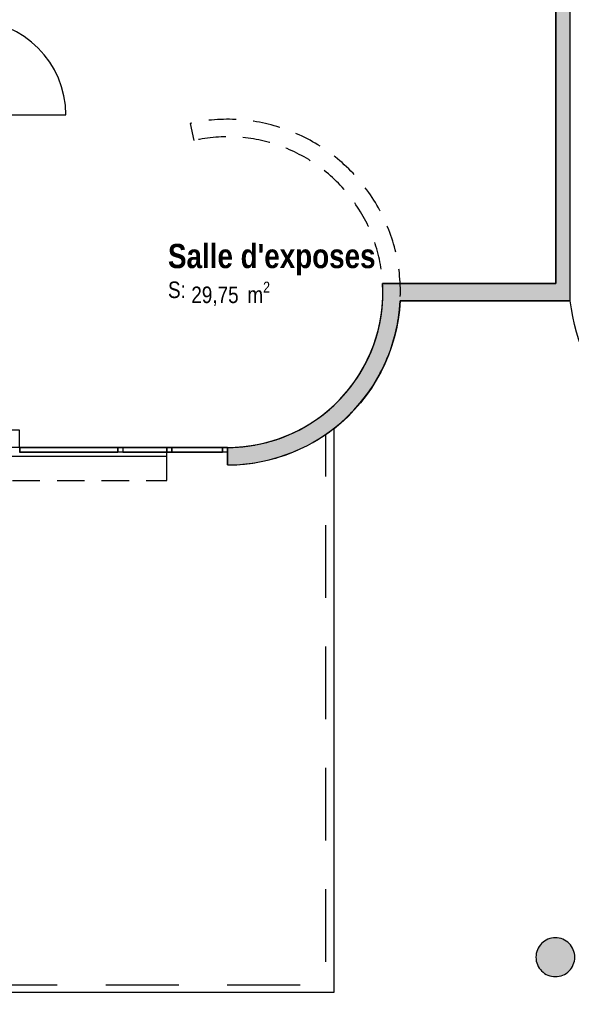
# Model space of a CAD drawing. Extents: x -24342 to 73038, y -9656 to 30949.
# Tile 63 of 170: x 5940 to 6508, y -1974 to -959. Entities that reach past the tile are written whole.
import ezdxf
from ezdxf.enums import TextEntityAlignment as Align

# ---------------------------------------------------------------- set-up
doc = ezdxf.new("R2010")
doc.units = 0
doc.set_wipeout_variables(frame=1)
for name, pattern in [('21.0032_xref_rdc_02_pro$0$Points tirets', [670.277762, 352.777767, -176.388884, 0, -141.111112]), ('21.0032_xref_rdc_02_pro$0$Tirets', [458.610928, 282.222247, -176.388681]), ('21.0032_xref_rdc_02_pro$0$Tirets petits', [125, 75, -50]), ('21.0032_xref_rdc_02_pro$0$Wipeout_Contour', [1000, 0, -1000]), ('ACAD_ISO12W100', [21, 12, -3, 0, -3, 0, -3])]:
    doc.linetypes.add(name, pattern=pattern)
for name, color, linetype in [('0_XREF', 250, 'Continuous'), ('21.0032_xref_rdc_02_pro$0$08-01 2D Dessin général.2D', 251, 'Continuous'), ('21.0032_xref_rdc_02_pro$0$A-AREA-____-OTLN.Modèle IFC', 251, 'Continuous'), ('21.0032_xref_rdc_02_pro$0$A-GLAZ-CURT-OTLN.Modèle IFC', 251, 'Continuous'), ('21.0032_xref_rdc_02_pro$0$A-GLAZ-CWMG-OTLN.Modèle IFC', 251, 'Continuous'), ('21.0032_xref_rdc_02_pro$0$A-WALL-____-OTLN.Modèle IFC', 251, 'Continuous'), ('21.0032_xref_rdc_02_pro$0$Marques de Zone ARCHICAD', 251, 'Continuous'), ('21.0032_xref_rdc_02_pro$0$Portes ARCHICAD', 251, 'Continuous'), ('21.0032_xref_rdc_02_pro$0$S-COLS-____-OTLN.Modèle IFC', 251, 'Continuous')]:
    doc.layers.add(name, color=color, linetype=linetype)
doc.styles.add('21.0032_xref_rdc_02_pro$0$STYLE_GENERE_1', font='ARIALNB.TTF')
doc.styles.add('21.0032_xref_rdc_02_pro$0$STYLE_GENERE_2', font='ARIALN.TTF')

# ---------------------------------------------------------------- blocks, each defined once
blk = doc.blocks.new('21.0032_xref_rdc_02_pro$0$Salle d_exposes_SA_8_1', base_point=(61998, -12175))
at = {"layer": '21.0032_xref_rdc_02_pro$0$Marques de Zone ARCHICAD', "insert": (61162, -12293), "char_height": 170, "attachment_point": 1, "style": '21.0032_xref_rdc_02_pro$0$STYLE_GENERE_2'}
blk.add_mtext('\\A1;\\pt0,100;29,75{\\H0.66x;\\S^  ;} m{\\H0.66x;\\S2^  ;}', dxfattribs=at)
at = {"layer": '21.0032_xref_rdc_02_pro$0$Marques de Zone ARCHICAD'}
for tag, height, style, p in [('DUMMY_849', 250, '21.0032_xref_rdc_02_pro$0$STYLE_GENERE_1', (63073, -11829)), ('ROOM_NAME', 250, '21.0032_xref_rdc_02_pro$0$STYLE_GENERE_1', (60922, -11903)), ('calculatedAreaCode', 170, '21.0032_xref_rdc_02_pro$0$STYLE_GENERE_2', (60922, -12291))]:
    blk.add_attdef(tag, text='', height=height, dxfattribs=dict(at, style=style)).set_placement(p, align=Align.TOP_LEFT)
blk = doc.blocks.new('21.0032_xref_rdc_02_pro$0$Percement_46_1')
at = {"linetype": '21.0032_xref_rdc_02_pro$0$Wipeout_Contour', "ltscale": 237849.317699}
blk.add_wipeout([(54640, -14090), (60910, -14090), (60910, -14000), (54640, -14000)], dxfattribs=at).dxf.layer = '21.0032_xref_rdc_02_pro$0$A-WALL-____-OTLN.Modèle IFC'
at = {"layer": '21.0032_xref_rdc_02_pro$0$A-WALL-____-OTLN.Modèle IFC', "linetype": '21.0032_xref_rdc_02_pro$0$Points tirets'}
blk.add_line((57775, -13800), (57775, -14290), dxfattribs=at)
at = {"layer": '21.0032_xref_rdc_02_pro$0$A-WALL-____-OTLN.Modèle IFC', "linetype": 'Continuous', "flags": 128}
for points in [[(60910, -14000), (54640, -14000)], [(54640, -14000), (54640, -14090)], [(54640, -14090), (60910, -14090)], [(60910, -14090), (60910, -14000)]]:
    blk.add_lwpolyline(points, dxfattribs=at)
blk = doc.blocks.new('21.0032_xref_rdc_02_pro$0$Porte (Mur) 37[38]_1')
at = {"layer": '21.0032_xref_rdc_02_pro$0$Portes ARCHICAD', "linetype": 'Continuous'}
blk.add_line((58900, -10573), (59870, -10573), dxfattribs=at)
blk.add_arc((58900, -10573), 970, 0, 90, dxfattribs=at)
blk = doc.blocks.new('21.0032_xref_rdc_02_pro$0$Mur_98_1', base_point=(58990, -13910))
at = {"layer": '21.0032_xref_rdc_02_pro$0$Portes ARCHICAD', "linetype": 'Continuous'}
blk.add_blockref('21.0032_xref_rdc_02_pro$0$Porte (Mur) 37[38]_1', (0, 0), dxfattribs=at)
blk = doc.blocks.new('21.0032_xref_rdc_02_pro$0$Mur_114_1', base_point=(63225, -12400))
at = {"layer": '21.0032_xref_rdc_02_pro$0$A-WALL-____-OTLN.Modèle IFC', "linetype": 'Continuous'}
for points in [[(63313, -12490), (63132, -12310, -0.028147), (63132, -12490)], [(63132, -12310), (63313, -12490, 0.025297), (63313, -12310)], [(64915, -12310), (63313, -12310, -0.025297), (63313, -12490), (64915, -12490)], [(65065, -12310), (64915, -12310), (65065, -12490)], [(64915, -12490), (65065, -12490), (64915, -12310)]]:
    blk.add_hatch(color=256, dxfattribs=at).paths.add_polyline_path(points)
at = {"layer": '21.0032_xref_rdc_02_pro$0$A-WALL-____-OTLN.Modèle IFC', "linetype": 'Continuous', "flags": 128}
for points in [[(64915, -12310), (63132, -12310)], [(65065, -12490), (65065, -12310)], [(63313, -12490), (65065, -12490)]]:
    blk.add_lwpolyline(points, dxfattribs=at)
at = {"layer": '21.0032_xref_rdc_02_pro$0$A-WALL-____-OTLN.Modèle IFC', "linetype": 'Continuous'}
blk.add_arc((61535, -12400), 1600, 356.7754, 3.2246, dxfattribs=at)
blk = doc.blocks.new('21.0032_xref_rdc_02_pro$0$Mur_116_1', base_point=(64990, -140))
at = {"layer": '21.0032_xref_rdc_02_pro$0$A-WALL-____-OTLN.Modèle IFC', "linetype": 'Continuous'}
blk.add_hatch(color=256, dxfattribs=at).paths.add_polyline_path([(65065, -12310), (65065, -280), (64915, -280), (64915, -12310)])
at = {"layer": '21.0032_xref_rdc_02_pro$0$A-WALL-____-OTLN.Modèle IFC', "linetype": 'Continuous', "flags": 128}
for points in [[(65065, -12310), (65065, -280)], [(64915, -8300), (64915, -12310)]]:
    blk.add_lwpolyline(points, dxfattribs=at)
blk = doc.blocks.new('21.0032_xref_rdc_02_pro$0$Mur_166_1', base_point=(61535, -14090))
at = {"layer": '21.0032_xref_rdc_02_pro$0$A-WALL-____-OTLN.Modèle IFC', "linetype": 'Continuous'}
blk.add_hatch(color=256, dxfattribs=at).paths.add_polyline_path([(63132, -12490, -0.397824), (61535, -14000), (61535, -14180, 0.399474), (63313, -12490)])
at = {"layer": '21.0032_xref_rdc_02_pro$0$A-WALL-____-OTLN.Modèle IFC', "linetype": 'Continuous', "flags": 128}
blk.add_lwpolyline([(61535, -14180), (61535, -14000)], dxfattribs=at)
at = {"layer": '21.0032_xref_rdc_02_pro$0$A-WALL-____-OTLN.Modèle IFC', "linetype": 'Continuous'}
for radius, end in [(1780, 357.1018), (1600, 356.7754)]:
    blk.add_arc((61535, -12400), radius, 270, end, dxfattribs=at)
blk = doc.blocks.new('21.0032_xref_rdc_02_pro$0$Mur_208_1', base_point=(61535, -14090))
at = {"layer": '21.0032_xref_rdc_02_pro$0$A-WALL-____-OTLN.Modèle IFC', "linetype": '21.0032_xref_rdc_02_pro$0$Tirets', "flags": 128}
for points in [[(61150, -10662), (61189, -10838)], [(61535, -14000), (61535, -14180)]]:
    blk.add_lwpolyline(points, dxfattribs=at)
at = {"layer": '21.0032_xref_rdc_02_pro$0$A-WALL-____-OTLN.Modèle IFC', "linetype": '21.0032_xref_rdc_02_pro$0$Tirets'}
for radius in [1780, 1600]:
    blk.add_arc((61535, -12400), radius, 270, 102.5055, dxfattribs=at)
blk = doc.blocks.new('21.0032_xref_rdc_02_pro$0$Mur_211_1', base_point=(43270, -14170))
at = {"layer": '21.0032_xref_rdc_02_pro$0$A-WALL-____-OTLN.Modèle IFC', "linetype": '21.0032_xref_rdc_02_pro$0$Tirets', "flags": 128}
for points in [[(60910, -14000), (43270, -14000)], [(60910, -14340), (60910, -14000)], [(43270, -14340), (60910, -14340)]]:
    blk.add_lwpolyline(points, dxfattribs=at)
blk = doc.blocks.new('21.0032_xref_rdc_02_pro$0$Poteau_15_1', base_point=(64911, -19251))
at = {"layer": '21.0032_xref_rdc_02_pro$0$S-COLS-____-OTLN.Modèle IFC', "linetype": 'Continuous'}
blk.add_hatch(color=256, dxfattribs=at).paths.add_polyline_path([(64711, -19251, 0.414214), (64911, -19451, 0.414214), (65111, -19251, 0.414214), (64911, -19051, 0.414214)])
at = {"layer": '21.0032_xref_rdc_02_pro$0$S-COLS-____-OTLN.Modèle IFC', "linetype": 'Continuous', "flags": 128}
blk.add_lwpolyline([(64711, -19251, 0.414214), (64911, -19451, 0.414214), (65111, -19251, 0.414214), (64911, -19051, 0.414214)], format="xyb", close=True, dxfattribs=at)
blk = doc.blocks.new('21.0032_xref_rdc_02_pro$0$IFC Extruded[49]_1', base_point=(61223, -14000))
at = {"layer": '21.0032_xref_rdc_02_pro$0$A-GLAZ-CURT-OTLN.Modèle IFC', "linetype": 'Continuous'}
for p, q in [((61485, -14005), (60960, -14005)), ((60960, -14005), (60960, -14045)), ((60960, -14045), (61485, -14045)), ((61485, -14045), (61485, -14005))]:
    blk.add_line(p, q, dxfattribs=at)
blk = doc.blocks.new('21.0032_xref_rdc_02_pro$0$IFC Extruded[64]_1', base_point=(59901.24955, -14000))
at = {"layer": '21.0032_xref_rdc_02_pro$0$A-GLAZ-CURT-OTLN.Modèle IFC', "linetype": 'Continuous'}
for p, q in [((60407.49909, -14005), (59395, -14005)), ((59395, -14005), (59395, -14045)), ((59395, -14045), (60407.49909, -14045)), ((60407.49909, -14045), (60407.49909, -14005))]:
    blk.add_line(p, q, dxfattribs=at)
blk = doc.blocks.new('21.0032_xref_rdc_02_pro$0$IFC Extruded[65]_1', base_point=(60971.24864, -14000))
at = {"layer": '21.0032_xref_rdc_02_pro$0$A-GLAZ-CURT-OTLN.Modèle IFC', "linetype": 'Continuous'}
for p, q in [((61484.99818, -14005), (60457.49909, -14005)), ((60457.49909, -14005), (60457.49909, -14045)), ((60457.49909, -14045), (61484.99818, -14045)), ((61484.99818, -14045), (61484.99818, -14005))]:
    blk.add_line(p, q, dxfattribs=at)
blk = doc.blocks.new('21.0032_xref_rdc_02_pro$0$IFC Extruded[80]_1', base_point=(59901.24955, -14000))
at = {"layer": '21.0032_xref_rdc_02_pro$0$A-GLAZ-CURT-OTLN.Modèle IFC', "linetype": 'Continuous'}
for p, q in [((60407.49909, -14005), (59395, -14005)), ((59395, -14005), (59395, -14045)), ((59395, -14045), (60407.49909, -14045)), ((60407.49909, -14045), (60407.49909, -14005))]:
    blk.add_line(p, q, dxfattribs=at)
blk = doc.blocks.new('21.0032_xref_rdc_02_pro$0$IFC Extruded[81]_1', base_point=(60971.24864, -14000))
at = {"layer": '21.0032_xref_rdc_02_pro$0$A-GLAZ-CURT-OTLN.Modèle IFC', "linetype": 'Continuous'}
for p, q in [((61484.99818, -14005), (60457.49909, -14005)), ((60457.49909, -14005), (60457.49909, -14045)), ((60457.49909, -14045), (61484.99818, -14045)), ((61484.99818, -14045), (61484.99818, -14005))]:
    blk.add_line(p, q, dxfattribs=at)
blk = doc.blocks.new('21.0032_xref_rdc_02_pro$0$IFC Extruded[83]_1', base_point=(61223, -14000))
at = {"layer": '21.0032_xref_rdc_02_pro$0$A-GLAZ-CURT-OTLN.Modèle IFC', "linetype": 'Continuous'}
for p, q in [((61485, -14005), (60960, -14005)), ((60960, -14005), (60960, -14045)), ((60960, -14045), (61485, -14045)), ((61485, -14045), (61485, -14005))]:
    blk.add_line(p, q, dxfattribs=at)
blk = doc.blocks.new('21.0032_xref_rdc_02_pro$0$IFC Extruded[94]_1', base_point=(61484.99818, -14000))
at = {"layer": '21.0032_xref_rdc_02_pro$0$A-GLAZ-CWMG-OTLN.Modèle IFC', "linetype": 'Continuous'}
for p, q in [((60457.49909, -14000), (60457.49909, -14050)), ((60457.49909, -14000), (61484.99818, -14000)), ((60457.49909, -14050), (61484.99818, -14050)), ((61484.99818, -14000), (61484.99818, -14050))]:
    blk.add_line(p, q, dxfattribs=at)
blk = doc.blocks.new('21.0032_xref_rdc_02_pro$0$IFC Extruded[96]_1', base_point=(60407.49909, -14000))
at = {"layer": '21.0032_xref_rdc_02_pro$0$A-GLAZ-CWMG-OTLN.Modèle IFC', "linetype": 'Continuous'}
for p, q in [((59395, -14000), (59395, -14050)), ((59395, -14000), (60407.49909, -14000)), ((59395, -14050), (60407.49909, -14050)), ((60407.49909, -14000), (60407.49909, -14050))]:
    blk.add_line(p, q, dxfattribs=at)
blk = doc.blocks.new('21.0032_xref_rdc_02_pro$0$IFC Extruded[112]_1', base_point=(61484.99818, -14000))
at = {"layer": '21.0032_xref_rdc_02_pro$0$A-GLAZ-CWMG-OTLN.Modèle IFC', "linetype": 'Continuous'}
for p, q in [((60457.49909, -14000), (60457.49909, -14050)), ((60457.49909, -14000), (61484.99818, -14000)), ((60457.49909, -14050), (61484.99818, -14050)), ((61484.99818, -14000), (61484.99818, -14050))]:
    blk.add_line(p, q, dxfattribs=at)
blk = doc.blocks.new('21.0032_xref_rdc_02_pro$0$IFC Extruded[113]_1', base_point=(60407.49909, -14000))
at = {"layer": '21.0032_xref_rdc_02_pro$0$A-GLAZ-CWMG-OTLN.Modèle IFC', "linetype": 'Continuous'}
for p, q in [((59395, -14000), (59395, -14050)), ((59395, -14000), (60407.49909, -14000)), ((59395, -14050), (60407.49909, -14050)), ((60407.49909, -14000), (60407.49909, -14050))]:
    blk.add_line(p, q, dxfattribs=at)
blk = doc.blocks.new('21.0032_xref_rdc_02_pro$0$IFC Extruded[128]_1', base_point=(61484.99818, -14000))
at = {"layer": '21.0032_xref_rdc_02_pro$0$A-GLAZ-CWMG-OTLN.Modèle IFC', "linetype": 'Continuous'}
for p, q in [((60457.49909, -14000), (60457.49909, -14050)), ((60457.49909, -14000), (61484.99818, -14000)), ((60457.49909, -14050), (61484.99818, -14050)), ((61484.99818, -14000), (61484.99818, -14050))]:
    blk.add_line(p, q, dxfattribs=at)
blk = doc.blocks.new('21.0032_xref_rdc_02_pro$0$IFC Extruded[129]_1', base_point=(60407.49909, -14000))
at = {"layer": '21.0032_xref_rdc_02_pro$0$A-GLAZ-CWMG-OTLN.Modèle IFC', "linetype": 'Continuous'}
for p, q in [((59395, -14000), (59395, -14050)), ((59395, -14000), (60407.49909, -14000)), ((59395, -14050), (60407.49909, -14050)), ((60407.49909, -14000), (60407.49909, -14050))]:
    blk.add_line(p, q, dxfattribs=at)
blk = doc.blocks.new('21.0032_xref_rdc_02_pro$0$IFC Extruded[158]_1', base_point=(60432.49909, -14000))
at = {"layer": '21.0032_xref_rdc_02_pro$0$A-GLAZ-CWMG-OTLN.Modèle IFC', "linetype": 'Continuous'}
for p, q in [((60407.49909, -14050), (60407.49909, -14000)), ((60407.49909, -14000), (60457.49909, -14000)), ((60457.49909, -14050), (60407.49909, -14050)), ((60457.49909, -14000), (60457.49909, -14050))]:
    blk.add_line(p, q, dxfattribs=at)
blk = doc.blocks.new('21.0032_xref_rdc_02_pro$0$IFC Extruded[159]_1', base_point=(60432.49909, -14000))
at = {"layer": '21.0032_xref_rdc_02_pro$0$A-GLAZ-CWMG-OTLN.Modèle IFC', "linetype": 'Continuous'}
for p, q in [((60407.49909, -14050), (60407.49909, -14000)), ((60407.49909, -14000), (60457.49909, -14000)), ((60457.49909, -14050), (60407.49909, -14050)), ((60457.49909, -14000), (60457.49909, -14050))]:
    blk.add_line(p, q, dxfattribs=at)
blk = doc.blocks.new('21.0032_xref_rdc_02_pro$0$IFC Extruded[160]_1', base_point=(60432.49909, -14000))
at = {"layer": '21.0032_xref_rdc_02_pro$0$A-GLAZ-CWMG-OTLN.Modèle IFC', "linetype": 'Continuous'}
for p, q in [((60407.49909, -14050), (60407.49909, -14000)), ((60407.49909, -14000), (60457.49909, -14000)), ((60457.49909, -14050), (60407.49909, -14050)), ((60457.49909, -14000), (60457.49909, -14050))]:
    blk.add_line(p, q, dxfattribs=at)
blk = doc.blocks.new('21.0032_xref_rdc_02_pro$0$IFC Extruded[191]_1', base_point=(60910, -14000))
at = {"layer": '21.0032_xref_rdc_02_pro$0$A-GLAZ-CWMG-OTLN.Modèle IFC', "linetype": 'Continuous'}
for p, q in [((60960, -14000), (60910, -14000)), ((60910, -14000), (60910, -14050)), ((60910, -14050), (60960, -14050)), ((60960, -14050), (60960, -14000))]:
    blk.add_line(p, q, dxfattribs=at)
blk = doc.blocks.new('21.0032_xref_rdc_02_pro$0$IFC Extruded[192]_1', base_point=(61534.99818, -14000))
at = {"layer": '21.0032_xref_rdc_02_pro$0$A-GLAZ-CWMG-OTLN.Modèle IFC', "linetype": 'Continuous'}
for p, q in [((61484.99818, -14050), (61484.99818, -14000)), ((61484.99818, -14000), (61534.99818, -14000)), ((61534.99818, -14050), (61484.99818, -14050)), ((61534.99818, -14000), (61534.99818, -14050))]:
    blk.add_line(p, q, dxfattribs=at)
blk = doc.blocks.new('21.0032_xref_rdc_02_pro$0$IFC Extruded[193]_1', base_point=(61534.99818, -14000))
at = {"layer": '21.0032_xref_rdc_02_pro$0$A-GLAZ-CWMG-OTLN.Modèle IFC', "linetype": 'Continuous'}
for p, q in [((61484.99818, -14050), (61484.99818, -14000)), ((61484.99818, -14000), (61534.99818, -14000)), ((61534.99818, -14050), (61484.99818, -14050)), ((61534.99818, -14000), (61534.99818, -14050))]:
    blk.add_line(p, q, dxfattribs=at)
blk = doc.blocks.new('21.0032_xref_rdc_02_pro$0$IFC Extruded[194]_1', base_point=(61534.99818, -14000))
at = {"layer": '21.0032_xref_rdc_02_pro$0$A-GLAZ-CWMG-OTLN.Modèle IFC', "linetype": 'Continuous'}
for p, q in [((61484.99818, -14050), (61484.99818, -14000)), ((61484.99818, -14000), (61534.99818, -14000)), ((61534.99818, -14050), (61484.99818, -14050)), ((61534.99818, -14000), (61534.99818, -14050))]:
    blk.add_line(p, q, dxfattribs=at)
blk = doc.blocks.new('21.0032_xref_rdc_02_pro$0$IFC Extruded[195]_1', base_point=(61534.99818, -14000))
at = {"layer": '21.0032_xref_rdc_02_pro$0$A-GLAZ-CWMG-OTLN.Modèle IFC', "linetype": 'Continuous'}
for p, q in [((61484.99818, -14050), (61484.99818, -14000)), ((61484.99818, -14000), (61534.99818, -14000)), ((61534.99818, -14050), (61484.99818, -14050)), ((61534.99818, -14000), (61534.99818, -14050))]:
    blk.add_line(p, q, dxfattribs=at)
blk = doc.blocks.new('21.0032_xref_rdc_02_pro$0$IFC Extruded[196]_1', base_point=(60910, -14000))
at = {"layer": '21.0032_xref_rdc_02_pro$0$A-GLAZ-CWMG-OTLN.Modèle IFC', "linetype": 'Continuous'}
for p, q in [((60960, -14000), (60910, -14000)), ((60910, -14000), (60910, -14050)), ((60910, -14050), (60960, -14050)), ((60960, -14050), (60960, -14000))]:
    blk.add_line(p, q, dxfattribs=at)
blk = doc.blocks.new('21.0032_xref_rdc_02_pro$0$IFC Extruded[198]_1', base_point=(60910, -14000))
at = {"layer": '21.0032_xref_rdc_02_pro$0$A-GLAZ-CWMG-OTLN.Modèle IFC', "linetype": 'Continuous'}
for p, q in [((60910, -14050), (60910, -14000)), ((61535, -14000), (60910, -14000)), ((61535, -14050), (60910, -14050)), ((61535, -14050), (61535, -14000))]:
    blk.add_line(p, q, dxfattribs=at)
blk = doc.blocks.new('21.0032_xref_rdc_02_pro$0$IFC Extruded[604]_1', base_point=(61223, -14000))
at = {"layer": '21.0032_xref_rdc_02_pro$0$A-GLAZ-CURT-OTLN.Modèle IFC', "linetype": 'Continuous'}
for p, q in [((61485, -14005), (60960, -14005)), ((60960, -14005), (60960, -14045)), ((60960, -14045), (61485, -14045)), ((61485, -14045), (61485, -14005))]:
    blk.add_line(p, q, dxfattribs=at)
blk = doc.blocks.new('21.0032_xref_rdc_02_pro$0$IFC Extruded[607]_1', base_point=(60910, -14000))
at = {"layer": '21.0032_xref_rdc_02_pro$0$A-GLAZ-CWMG-OTLN.Modèle IFC', "linetype": 'Continuous'}
for p, q in [((60960, -14000), (60910, -14000)), ((60910, -14000), (60910, -14050)), ((60910, -14050), (60960, -14050)), ((60960, -14050), (60960, -14000))]:
    blk.add_line(p, q, dxfattribs=at)
blk = doc.blocks.new('21.0032_xref_rdc_02_pro$0$IFC Extruded[608]_1', base_point=(61534.99818, -14000))
at = {"layer": '21.0032_xref_rdc_02_pro$0$A-GLAZ-CWMG-OTLN.Modèle IFC', "linetype": 'Continuous'}
for p, q in [((61484.99818, -14050), (61484.99818, -14000)), ((61484.99818, -14000), (61534.99818, -14000)), ((61534.99818, -14050), (61484.99818, -14050)), ((61534.99818, -14000), (61534.99818, -14050))]:
    blk.add_line(p, q, dxfattribs=at)
blk = doc.blocks.new('21.0032_xref_rdc_02_pro')
at = {"layer": '21.0032_xref_rdc_02_pro$0$A-AREA-____-OTLN.Modèle IFC', "linetype": 'Continuous', "flags": 128}
blk.add_lwpolyline([(5908, -1075), (5908, -1382), (5939, -1382), (5939, -1400), (6091, -1400), (6153.5, -1400, 0.430795), (6313.2, -1231), (6491.5, -1231), (6491.5, -830), (5908, -830)], format="xyb", close=True, dxfattribs=at)
blk.add_lwpolyline([(6560.1, -1366.3, -0.157957), (6506.5, -1249), (6331.3, -1249, -0.214878), (6262.9, -1381.1), (6262.9, -1961.4), (1456.6, -1961.4), (1456.6, -1381.1, -0.215084), (1388.2, -1249), (1227.6, -1249, -0.214969), (1159.4, -1381), (1158.3, -1961.4), (647.4, -1961.4), (647.4, -2120.4), (3390, -2120), (3390, -2524), (3610, -2529.1), (3610, -2460), (4101.5, -2460), (4101.5, -2529.1), (4390, -2529), (4390, -2120), (8761.1, -2120)], format="xyb", dxfattribs=at)
at = {"layer": '21.0032_xref_rdc_02_pro$0$A-AREA-____-OTLN.Modèle IFC', "linetype": 'Continuous', "xscale": 0.1, "yscale": 0.1, "zscale": 0.1}
blk.add_blockref('21.0032_xref_rdc_02_pro$0$Salle d_exposes_SA_8_1', (6199.8, -1217.5), dxfattribs=at).add_auto_attribs({'ROOM_NAME': "Salle d'exposes", 'calculatedAreaCode': 'S: '})
at = {"layer": '21.0032_xref_rdc_02_pro$0$A-GLAZ-CWMG-OTLN.Modèle IFC', "linetype": 'Continuous', "xscale": 0.1, "yscale": 0.1, "zscale": 0.1}
for name in ['21.0032_xref_rdc_02_pro$0$IFC Extruded[192]_1', '21.0032_xref_rdc_02_pro$0$IFC Extruded[193]_1', '21.0032_xref_rdc_02_pro$0$IFC Extruded[194]_1', '21.0032_xref_rdc_02_pro$0$IFC Extruded[195]_1', '21.0032_xref_rdc_02_pro$0$IFC Extruded[608]_1']:
    blk.add_blockref(name, (6153.5, -1400), dxfattribs=at)
at = {"layer": '21.0032_xref_rdc_02_pro$0$A-WALL-____-OTLN.Modèle IFC', "xscale": 0.1, "yscale": 0.1, "zscale": 0.1}
for name, p in [('21.0032_xref_rdc_02_pro$0$Mur_116_1', (6499, -14)), ('21.0032_xref_rdc_02_pro$0$Mur_208_1', (6153.5, -1409)), ('21.0032_xref_rdc_02_pro$0$Mur_114_1', (6322.5, -1240)), ('21.0032_xref_rdc_02_pro$0$Mur_166_1', (6153.5, -1409))]:
    blk.add_blockref(name, p, dxfattribs=at)
at = {"layer": '21.0032_xref_rdc_02_pro$0$S-COLS-____-OTLN.Modèle IFC', "xscale": 0.1, "yscale": 0.1, "zscale": 0.1}
blk.add_blockref('21.0032_xref_rdc_02_pro$0$Poteau_15_1', (6491.1, -1925.1), dxfattribs=at)
at = {"layer": '21.0032_xref_rdc_02_pro$0$A-WALL-____-OTLN.Modèle IFC', "linetype": 'Continuous', "xscale": 0.1, "yscale": 0.1, "zscale": 0.1}
blk.add_blockref('21.0032_xref_rdc_02_pro$0$Percement_46_1', (0, 0), dxfattribs=at)
at = {"layer": '21.0032_xref_rdc_02_pro$0$08-01 2D Dessin général.2D', "linetype": '21.0032_xref_rdc_02_pro$0$Tirets petits', "flags": 128}
blk.add_lwpolyline([(5368, -1748.2), (5613.4, -1748.2), (5613.4, -1743.4), (5759.7, -1743.4), (5759.7, -1953.4), (6254.8, -1953.4), (6254.8, -1386.4)], dxfattribs=at)
at = {"layer": '21.0032_xref_rdc_02_pro$0$A-GLAZ-CURT-OTLN.Modèle IFC', "linetype": 'Continuous', "xscale": 0.1, "yscale": 0.1, "zscale": 0.1}
for name, p in [('21.0032_xref_rdc_02_pro$0$IFC Extruded[64]_1', (5990.1, -1400)), ('21.0032_xref_rdc_02_pro$0$IFC Extruded[80]_1', (5990.1, -1400)), ('21.0032_xref_rdc_02_pro$0$IFC Extruded[65]_1', (6097.1, -1400)), ('21.0032_xref_rdc_02_pro$0$IFC Extruded[81]_1', (6097.1, -1400)), ('21.0032_xref_rdc_02_pro$0$IFC Extruded[49]_1', (6122.3, -1400)), ('21.0032_xref_rdc_02_pro$0$IFC Extruded[83]_1', (6122.3, -1400)), ('21.0032_xref_rdc_02_pro$0$IFC Extruded[604]_1', (6122.3, -1400))]:
    blk.add_blockref(name, p, dxfattribs=at)
at = {"layer": '21.0032_xref_rdc_02_pro$0$A-GLAZ-CWMG-OTLN.Modèle IFC', "linetype": 'Continuous', "xscale": 0.1, "yscale": 0.1, "zscale": 0.1}
for name, p in [('21.0032_xref_rdc_02_pro$0$IFC Extruded[96]_1', (6040.7, -1400)), ('21.0032_xref_rdc_02_pro$0$IFC Extruded[113]_1', (6040.7, -1400)), ('21.0032_xref_rdc_02_pro$0$IFC Extruded[129]_1', (6040.7, -1400)), ('21.0032_xref_rdc_02_pro$0$IFC Extruded[158]_1', (6043.2, -1400)), ('21.0032_xref_rdc_02_pro$0$IFC Extruded[159]_1', (6043.2, -1400)), ('21.0032_xref_rdc_02_pro$0$IFC Extruded[160]_1', (6043.2, -1400)), ('21.0032_xref_rdc_02_pro$0$IFC Extruded[94]_1', (6148.5, -1400)), ('21.0032_xref_rdc_02_pro$0$IFC Extruded[112]_1', (6148.5, -1400)), ('21.0032_xref_rdc_02_pro$0$IFC Extruded[128]_1', (6148.5, -1400)), ('21.0032_xref_rdc_02_pro$0$IFC Extruded[191]_1', (6091, -1400)), ('21.0032_xref_rdc_02_pro$0$IFC Extruded[196]_1', (6091, -1400)), ('21.0032_xref_rdc_02_pro$0$IFC Extruded[198]_1', (6091, -1400)), ('21.0032_xref_rdc_02_pro$0$IFC Extruded[607]_1', (6091, -1400))]:
    blk.add_blockref(name, p, dxfattribs=at)
at = {"layer": '21.0032_xref_rdc_02_pro$0$A-WALL-____-OTLN.Modèle IFC', "xscale": 0.1, "yscale": 0.1, "zscale": 0.1}
for name, p in [('21.0032_xref_rdc_02_pro$0$Mur_98_1', (5899, -1391)), ('21.0032_xref_rdc_02_pro$0$Mur_211_1', (4327, -1417))]:
    blk.add_blockref(name, p, dxfattribs=at)

msp = doc.modelspace()

# ---------------------------------------------------------------- block references
at = {"layer": '0_XREF', "linetype": 'ACAD_ISO12W100'}
msp.add_blockref('21.0032_xref_rdc_02_pro', (0, 0), dxfattribs=at)

doc.saveas('drawing.dxf')
